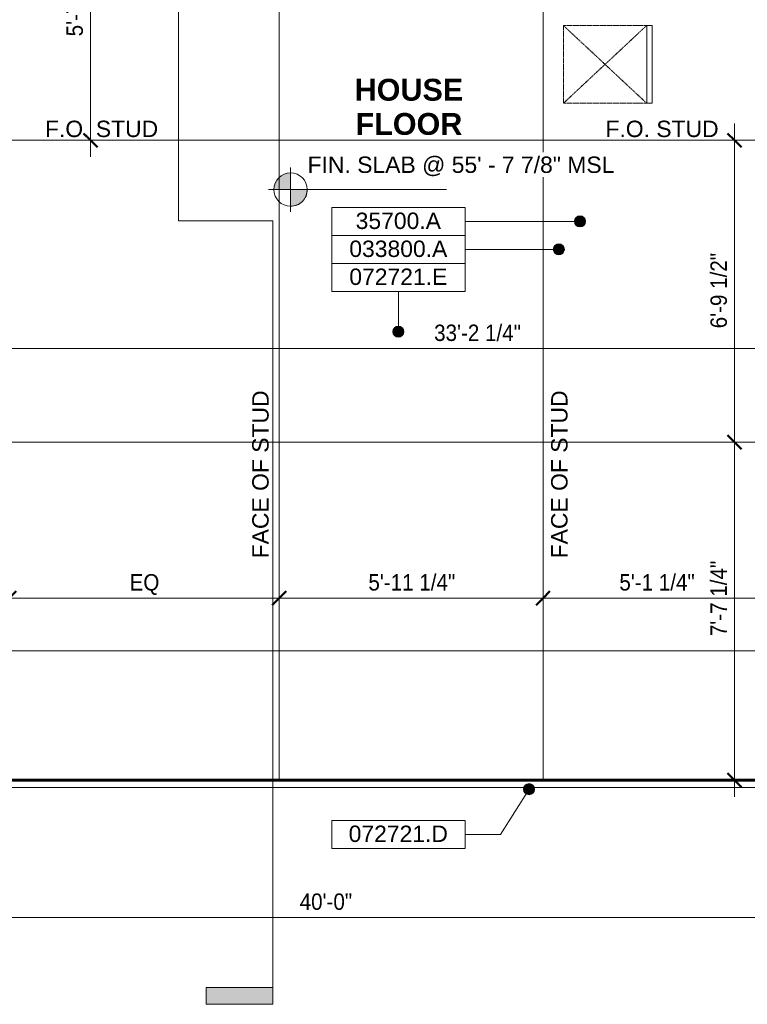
# Model space of a CAD drawing. Header units: inches. Extents: x -680 to 161, y -283 to 603.
# Tile 4 of 11: x -365 to -168, y -241 to 25. Entities that reach past the tile are written whole.
import ezdxf

# ---------------------------------------------------------------- set-up
doc = ezdxf.new("R2010")
doc.units = ezdxf.units.IN
doc.header["$MEASUREMENT"] = 0
doc.linetypes.add('1B Hidden Short', pattern=[0.12499999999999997, 0.09374999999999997, -0.03125])
for name, color, linetype, lineweight in [('A-ANNO-DIMS', 1, 'Continuous', 9), ('A-ANNO-DIMS-48', 1, 'Continuous', 9), ('A-ANNO-NOTE', 2, 'Continuous', 9), ('A-ANNO-SYMB', 6, 'Continuous', 9), ('A-ANNO-TEXT', 2, 'Continuous', 9), ('A-DETL', 5, 'Continuous', 9), ('S-FNDN-FTNG', 4, 'Continuous', 18)]:
    doc.layers.add(name, color=color, linetype=linetype, lineweight=lineweight)
doc.styles.add('Arial', font='arial.ttf', dxfattribs={"height": 4.42589820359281})
doc.styles.add('Arial_1', font='arial.ttf', dxfattribs={"width": 0.9, "height": 4.425898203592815})
doc.styles.add('Arial_2', font='arial.ttf', dxfattribs={"height": 5.901197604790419})
doc.dimstyles.new('Linear_-_3_32__Arial_2', dxfattribs={"dimscale": 12, "dimtxt": 4.5, "dimasz": 0.3125000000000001, "dimexe": 0.375, "dimexo": 0.3750000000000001, "dimgap": 0.06250000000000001, "dimtad": 1, "dimdec": 3, "dimrnd": 0.125, "dimzin": 3, "dimdsep": 46, "dimlunit": 4, "dimtxsty": 'Arial_1', "dimblk1": 'OBLIQUE', "dimblk2": 'OBLIQUE', "dimsah": 1, "dimcen": 0.09, "dimdle": 0.375, "dimazin": 0, "dimtfac": 1, "dimtdec": 3, "dimtix": 1, "dimtmove": 0, "dimatfit": 3, "dimfxl": 1, "dimtvp": 1, "dimfrac": 2, "dimtolj": 1, "dimtzin": 0, "dimarcsym": 2})
doc.dimstyles.new('Linear_-_3_32__Arial_2_2', dxfattribs={"dimscale": 12, "dimtxt": 4.5, "dimasz": 0.3125000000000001, "dimexe": 0.375, "dimexo": 0.3750000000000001, "dimgap": 0.06250000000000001, "dimtad": 1, "dimdec": 3, "dimrnd": 0.125, "dimzin": 3, "dimdsep": 46, "dimlunit": 4, "dimtxsty": 'Arial_1', "dimblk1": 'OBLIQUE', "dimblk2": 'OBLIQUE', "dimsah": 1, "dimcen": 0.09, "dimdle": 0.375, "dimazin": 0, "dimtfac": 1, "dimtdec": 3, "dimtix": 1, "dimtmove": 2, "dimatfit": 3, "dimfxl": 1, "dimtvp": 1, "dimfrac": 2, "dimtolj": 1, "dimtzin": 0, "dimarcsym": 2})
doc.dimstyles.new('Linear_-_3_32__Arial_Utility_Plans', dxfattribs={"dimscale": 12, "dimtxt": 4.5, "dimasz": 0.3125000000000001, "dimexe": 0.375, "dimexo": 0.3750000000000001, "dimgap": 0.06250000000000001, "dimtad": 1, "dimrnd": 0.25, "dimzin": 3, "dimdsep": 46, "dimlunit": 4, "dimtxsty": 'Arial_1', "dimblk1": 'OBLIQUE', "dimblk2": 'OBLIQUE', "dimsah": 1, "dimcen": 0.09, "dimdle": 0.375, "dimazin": 0, "dimtfac": 1, "dimtix": 1, "dimtmove": 0, "dimatfit": 3, "dimfxl": 1, "dimtvp": 1, "dimfrac": 2, "dimtolj": 1, "dimtzin": 0, "dimarcsym": 2})

# ---------------------------------------------------------------- blocks, each defined once
blk = doc.blocks.new('House Slab - House Slab-2091152-Slab Edge Paln')
at = {"layer": 'S-FNDN-FTNG'}
blk.add_line((-522.2861363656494, -180.1679161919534), (-42.28613636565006, -180.167916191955), dxfattribs=at)
blk = doc.blocks.new('House Slab Perimeter Insulation - House Slab Perimeter Insulation-2402339-Slab Edge Paln')
at = {"layer": 'A-DETL', "lineweight": 60}
blk.add_line((-42.28613636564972, -180.1679161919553), (-522.2861363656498, -180.1679161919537), dxfattribs=at)
at = {"layer": 'S-FNDN-FTNG'}
blk.add_line((-40.28613636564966, -182.1679161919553), (-524.2861363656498, -182.1679161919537), dxfattribs=at)
blk = doc.blocks.new('Section - 3_32_ x 3_8_-54337-Slab Edge Paln')
at = {"layer": 'A-ANNO-SYMB'}
blk.add_hatch(color=256, dxfattribs=at).paths.add_polyline_path([(0, 0.3749999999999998), (0, 0), (-0.09374999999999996, 0), (-0.09374999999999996, 0.3749999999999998)], flags=0)
for p, q in [((0, 0.3749999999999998), (-0.09374999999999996, 0.3749999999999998)), ((-0.09374999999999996, 0.3749999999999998), (-0.09374999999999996, 0)), ((0, 0), (0, 0.3749999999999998)), ((-0.09374999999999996, 0), (0, 0))]:
    blk.add_line(p, q, dxfattribs=at)
blk = doc.blocks.new('Spot Elevations - Spot Elevation - Target Filled-49714-Slab Edge Paln')
at = {"layer": 'A-ANNO-DIMS'}
h = blk.add_hatch(color=256, dxfattribs=at)
edge = h.paths.add_edge_path(flags=0)
edge.add_line((1.249000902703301e-16, 0), (-0.09374999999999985, 0))
edge.add_arc((5.724587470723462e-16, -3.434752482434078e-16), 0.09375000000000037, 90.00000000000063, 180.0000000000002, ccw=False)
edge.add_line((1.249000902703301e-16, 0.09375000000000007), (1.249000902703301e-16, 0))
h = blk.add_hatch(color=256, dxfattribs=at)
edge = h.paths.add_edge_path(flags=0)
edge.add_line((1.249000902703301e-16, 0), (0.09375000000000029, 0))
edge.add_arc((2.289834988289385e-16, 6.245004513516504e-17), 0.09374999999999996, 269.99999999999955, 359.99999999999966, ccw=False)
edge.add_line((1.249000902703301e-16, -0.09375), (1.249000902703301e-16, 0))
for p, q in [((-2.706168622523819e-16, 0.1243846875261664), (-2.706168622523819e-16, -0.125)), ((1.249000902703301e-16, 0), (1.249000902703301e-16, 0.09375000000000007)), ((0.1250000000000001, 7.067913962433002e-16), (-0.1249999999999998, 7.067913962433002e-16)), ((-0.09374999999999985, 0), (1.249000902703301e-16, 0)), ((1.249000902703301e-16, 0), (1.249000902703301e-16, -0.09375)), ((0.09375000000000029, 0), (1.249000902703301e-16, 0))]:
    blk.add_line(p, q, dxfattribs=at)
blk.add_circle((1.249000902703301e-16, 0), 0.09375000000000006, dxfattribs=at)
for centre, radius, start, end in [((5.724587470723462e-16, -3.434752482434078e-16), 0.09375000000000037, 90.00000000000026, 179.9999999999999), ((2.289834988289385e-16, 6.245004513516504e-17), 0.09374999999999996, 269.9999999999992, 359.9999999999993)]:
    blk.add_arc(centre, radius, start, end, dxfattribs=at)
blk = doc.blocks.new('DIMBLOCK39-Slab Edge Paln')
at = {"layer": 'A-ANNO-DIMS-48', "transparency": 16777216}
for p, q in [((-440.5361363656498, 4.082083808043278), (-440.5361363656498, -68.15853439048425)), ((-440.5361363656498, -63.65853439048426), (-440.5361363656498, 4.082083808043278)), ((-42.28613636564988, -65.5068839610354), (-42.28613636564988, -59.15853439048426)), ((-440.5361363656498, -63.65853439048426), (-42.28613636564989, -63.65853439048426)), ((-42.28613636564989, -63.65853439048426), (-42.28613636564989, -65.5068839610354))]:
    blk.add_line(p, q, dxfattribs=at)
at = {"layer": 'A-ANNO-DIMS-48', "lineweight": 50, "transparency": 16777216}
for p, q in [((-440.5361363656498, -63.65853439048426), (-442.4111363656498, -65.53353439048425)), ((-440.5361363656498, -63.65853439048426), (-438.6611363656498, -61.78353439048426)), ((-42.28613636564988, -63.65853439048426), (-44.16113636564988, -65.53353439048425)), ((-42.28613636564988, -63.65853439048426), (-40.41113636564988, -61.78353439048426))]:
    blk.add_line(p, q, dxfattribs=at)
at = {"layer": 'A-ANNO-DIMS-48', "color": 0, "transparency": 16777216, "insert": (-252.9380594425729, -57.16725157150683), "char_height": 4.425898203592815, "width": 27.66461538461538, "attachment_point": 1, "line_spacing_factor": 0.9385317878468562, "style": 'Arial_1'}
blk.add_mtext('33\'-2 1/4"', dxfattribs=at)
blk = doc.blocks.new('_Oblique')
at = {"color": 0, "linetype": 'ByBlock', "lineweight": -2}
blk.add_line((-0.5, -0.5), (0.5, 0.5), dxfattribs=at)
blk = doc.blocks.new('DIMBLOCK68-Slab Edge Paln')
at = {"layer": 'A-ANNO-DIMS-48', "transparency": 16777216}
for p, q in [((-522.2861363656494, -184.6679161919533), (-522.2861363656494, -221.7458705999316)), ((-522.2861363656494, -217.2458705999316), (-522.2861363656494, -184.6679161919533)), ((-42.28613636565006, -184.667916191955), (-42.28613636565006, -221.7458705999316)), ((-42.28613636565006, -217.2458705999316), (-42.28613636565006, -184.667916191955)), ((-526.7861363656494, -217.2458705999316), (-37.78613636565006, -217.2458705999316))]:
    blk.add_line(p, q, dxfattribs=at)
at = {"layer": 'A-ANNO-DIMS-48', "lineweight": 50, "transparency": 16777216}
for p, q in [((-522.2861363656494, -217.2458705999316), (-524.1611363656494, -219.1208705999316)), ((-522.2861363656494, -217.2458705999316), (-520.4111363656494, -215.3708705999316)), ((-42.28613636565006, -217.2458705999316), (-44.16113636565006, -219.1208705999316)), ((-42.28613636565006, -217.2458705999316), (-40.41113636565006, -215.3708705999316))]:
    blk.add_line(p, q, dxfattribs=at)
at = {"layer": 'A-ANNO-DIMS-48', "color": 0, "transparency": 16777216, "insert": (-289.2438286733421, -210.7545877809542), "char_height": 4.425898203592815, "width": 16.69846153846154, "attachment_point": 1, "line_spacing_factor": 0.9385317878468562, "style": 'Arial_1'}
blk.add_mtext('40\'-0"', dxfattribs=at)
blk = doc.blocks.new('DIMBLOCK71-Slab Edge Paln')
at = {"layer": 'A-ANNO-DIMS-48', "lineweight": 50, "transparency": 16777216}
for p, q in [((-171.826759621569, -88.91791619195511), (-173.701759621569, -87.0429161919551)), ((-171.826759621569, -88.91791619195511), (-169.951759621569, -90.79291619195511)), ((-171.8267596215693, -180.1679161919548), (-173.7017596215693, -178.2929161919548)), ((-171.8267596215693, -180.1679161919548), (-169.9517596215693, -182.0429161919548))]:
    blk.add_line(p, q, dxfattribs=at)
at = {"layer": 'A-ANNO-DIMS-48', "transparency": 16777216}
for p, q in [((-169.9784100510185, -88.91791619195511), (-176.326759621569, -88.91791619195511)), ((-171.8267596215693, -184.6679161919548), (-171.826759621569, -88.91791619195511)), ((-171.826759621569, -88.91791619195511), (-169.9784100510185, -88.91791619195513)), ((-169.9784100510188, -180.1679161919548), (-176.3267596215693, -180.1679161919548)), ((-171.8267596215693, -180.1679161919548), (-169.9784100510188, -180.1679161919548))]:
    blk.add_line(p, q, dxfattribs=at)
at = {"layer": 'A-ANNO-DIMS-48', "color": 0, "transparency": 16777216, "insert": (-178.3180424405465, -141.2906403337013), "char_height": 4.425898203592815, "width": 24.00923076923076, "attachment_point": 1, "rotation": 90, "line_spacing_factor": 0.9385317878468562, "style": 'Arial_1'}
blk.add_mtext('7\'-7 1/4"', dxfattribs=at)
blk = doc.blocks.new('DIMBLOCK72-Slab Edge Paln')
at = {"layer": 'A-ANNO-DIMS-48', "transparency": 16777216}
for p, q in [((-171.826759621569, -88.91791619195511), (-171.8267596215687, -2.917916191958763)), ((-169.9784100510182, -7.417916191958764), (-176.3267596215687, -7.417916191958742)), ((-171.8267596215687, -7.417916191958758), (-169.9784100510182, -7.417916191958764)), ((-169.9784100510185, -88.91791619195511), (-176.326759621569, -88.91791619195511)), ((-171.826759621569, -88.91791619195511), (-169.9784100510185, -88.91791619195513))]:
    blk.add_line(p, q, dxfattribs=at)
at = {"layer": 'A-ANNO-DIMS-48', "lineweight": 50, "transparency": 16777216}
for p, q in [((-171.8267596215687, -7.417916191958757), (-173.7017596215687, -5.542916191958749)), ((-171.8267596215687, -7.417916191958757), (-169.9517596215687, -9.292916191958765)), ((-171.826759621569, -88.91791619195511), (-173.701759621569, -87.0429161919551)), ((-171.826759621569, -88.91791619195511), (-169.951759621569, -90.79291619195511))]:
    blk.add_line(p, q, dxfattribs=at)
at = {"layer": 'A-ANNO-DIMS-48', "color": 0, "transparency": 16777216, "insert": (-178.3180424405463, -58.1717623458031), "char_height": 4.425898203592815, "width": 24.00923076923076, "attachment_point": 1, "rotation": 90, "line_spacing_factor": 0.9385317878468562, "style": 'Arial_1'}
blk.add_mtext('6\'-9 1/2"', dxfattribs=at)
blk = doc.blocks.new('DIMBLOCK73-Slab Edge Paln')
at = {"layer": 'A-ANNO-DIMS-48', "lineweight": 50, "transparency": 16777216}
for p, q in [((-345.7247276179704, 59.582083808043), (-347.5997276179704, 61.45708380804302)), ((-345.7247276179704, 59.582083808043), (-343.8497276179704, 57.707083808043)), ((-345.7247276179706, -7.417916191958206), (-347.5997276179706, -5.542916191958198)), ((-345.7247276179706, -7.417916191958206), (-343.8497276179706, -9.292916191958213))]:
    blk.add_line(p, q, dxfattribs=at)
at = {"layer": 'A-ANNO-DIMS-48', "transparency": 16777216}
for p, q in [((-343.87637804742, 59.582083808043), (-350.2247276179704, 59.58208380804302)), ((-345.7247276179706, -11.9179161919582), (-345.7247276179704, 59.582083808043)), ((-345.7247276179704, 59.582083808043), (-343.87637804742, 59.582083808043)), ((-343.8763780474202, -7.417916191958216), (-350.2247276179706, -7.417916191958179)), ((-345.7247276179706, -7.41791619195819), (-343.8763780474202, -7.41791619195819))]:
    blk.add_line(p, q, dxfattribs=at)
at = {"layer": 'A-ANNO-DIMS-48', "color": 0, "transparency": 16777216, "insert": (-352.216010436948, 20.64746842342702), "char_height": 4.425898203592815, "width": 13.04307692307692, "attachment_point": 1, "rotation": 90, "line_spacing_factor": 0.9385317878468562, "style": 'Arial_1'}
blk.add_mtext('5\'-7"', dxfattribs=at)
blk = doc.blocks.new('Keynote Tag - Keynote Number - Boxed - Small-135510-Slab Edge Paln')
at = {"layer": 'A-ANNO-NOTE'}
for p, q in [((-0.3749999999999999, -0.07924477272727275), (-0.3749999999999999, 0.078125)), ((-0.3749999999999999, 0.078125), (0.3749999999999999, 0.078125)), ((0.3749999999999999, 0.078125), (0.3749999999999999, -0.07924477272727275)), ((-0.3749999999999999, -0.07924477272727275), (0.3749999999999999, -0.07924477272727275))]:
    blk.add_line(p, q, dxfattribs=at)
blk = doc.blocks.new('DIMBLOCK83-Slab Edge Paln')
at = {"layer": 'A-ANNO-DIMS-48', "transparency": 16777216}
for p, q in [((-294.7861363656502, -132.8813588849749), (-294.7861363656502, -126.5330093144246)), ((-223.5361363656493, -132.881358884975), (-223.5361363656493, -126.5330093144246)), ((-299.2861363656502, -131.0330093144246), (-219.0361363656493, -131.0330093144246)), ((-294.7861363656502, -131.0330093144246), (-294.7861363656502, -132.8813588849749)), ((-223.5361363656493, -131.0330093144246), (-223.5361363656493, -132.881358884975))]:
    blk.add_line(p, q, dxfattribs=at)
at = {"layer": 'A-ANNO-DIMS-48', "lineweight": 50, "transparency": 16777216}
for p, q in [((-294.7861363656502, -131.0330093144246), (-292.9111363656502, -129.1580093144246)), ((-223.5361363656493, -131.0330093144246), (-221.6611363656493, -129.1580093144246)), ((-294.7861363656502, -131.0330093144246), (-296.6611363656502, -132.9080093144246)), ((-223.5361363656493, -131.0330093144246), (-225.4111363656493, -132.9080093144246))]:
    blk.add_line(p, q, dxfattribs=at)
at = {"layer": 'A-ANNO-DIMS-48', "color": 0, "transparency": 16777216, "insert": (-270.6880594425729, -124.5417264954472), "char_height": 4.425898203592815, "width": 27.66461538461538, "attachment_point": 1, "line_spacing_factor": 0.9385317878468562, "style": 'Arial_1'}
blk.add_mtext('5\'-11 1/4"', dxfattribs=at)
blk = doc.blocks.new('DIMBLOCK85-Slab Edge Paln')
at = {"layer": 'A-ANNO-DIMS-48', "transparency": 16777216}
for p, q in [((-367.6611363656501, -132.8813588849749), (-367.6611363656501, -126.5330093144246)), ((-294.7861363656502, -132.881358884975), (-294.7861363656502, -126.5330093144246)), ((-367.6611363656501, -131.0330093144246), (-290.2861363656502, -131.0330093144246)), ((-367.6611363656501, -131.0330093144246), (-367.6611363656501, -132.8813588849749)), ((-294.7861363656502, -131.0330093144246), (-294.7861363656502, -132.881358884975))]:
    blk.add_line(p, q, dxfattribs=at)
at = {"layer": 'A-ANNO-DIMS-48', "lineweight": 50, "transparency": 16777216}
for p, q in [((-367.6611363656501, -131.0330093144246), (-365.7861363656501, -129.1580093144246)), ((-294.7861363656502, -131.0330093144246), (-292.9111363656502, -129.1580093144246)), ((-367.6611363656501, -131.0330093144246), (-369.5361363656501, -132.9080093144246)), ((-294.7861363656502, -131.0330093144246), (-296.6611363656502, -132.9080093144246))]:
    blk.add_line(p, q, dxfattribs=at)
at = {"layer": 'A-ANNO-DIMS-48', "color": 0, "transparency": 16777216, "insert": (-335.169790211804, -124.5417264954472), "char_height": 4.425898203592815, "width": 9.470769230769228, "attachment_point": 1, "line_spacing_factor": 0.9385317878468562, "style": 'Arial_1'}
blk.add_mtext('EQ', dxfattribs=at)
blk = doc.blocks.new('DIMBLOCK86-Slab Edge Paln')
at = {"layer": 'A-ANNO-DIMS-48', "transparency": 16777216}
for p, q in [((-223.5361363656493, -132.8813588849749), (-223.5361363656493, -126.5330093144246)), ((-162.2860339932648, -132.881358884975), (-162.2860339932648, -126.5330093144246)), ((-228.0361363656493, -131.0330093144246), (-157.7860339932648, -131.0330093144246)), ((-223.5361363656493, -131.0330093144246), (-223.5361363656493, -132.8813588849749)), ((-162.2860339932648, -131.0330093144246), (-162.2860339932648, -132.881358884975))]:
    blk.add_line(p, q, dxfattribs=at)
at = {"layer": 'A-ANNO-DIMS-48', "lineweight": 50, "transparency": 16777216}
for p, q in [((-223.5361363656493, -131.0330093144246), (-221.6611363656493, -129.1580093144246)), ((-162.2860339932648, -131.0330093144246), (-160.4110339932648, -129.1580093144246)), ((-223.5361363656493, -131.0330093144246), (-225.4111363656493, -132.9080093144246)), ((-162.2860339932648, -131.0330093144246), (-164.1610339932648, -132.9080093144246))]:
    blk.add_line(p, q, dxfattribs=at)
at = {"layer": 'A-ANNO-DIMS-48', "color": 0, "transparency": 16777216, "insert": (-202.9149313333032, -124.5417264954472), "char_height": 4.425898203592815, "width": 24.00923076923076, "attachment_point": 1, "line_spacing_factor": 0.9385317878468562, "style": 'Arial_1'}
blk.add_mtext('5\'-1 1/4"', dxfattribs=at)

msp = doc.modelspace()

# ---------------------------------------------------------------- hatches: boundary and pattern name
at = {"layer": 'A-ANNO-NOTE'}
h = msp.add_hatch(color=256, dxfattribs=at)
edge = h.paths.add_edge_path(flags=0)
edge.add_arc((-213.5419414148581, -29.31822825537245), 1.5, 0, 360)
h = msp.add_hatch(color=256, dxfattribs=at)
edge = h.paths.add_edge_path(flags=0)
edge.add_arc((-219.2625161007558, -36.87197734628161), 1.5, 0, 360)
h = msp.add_hatch(color=256, dxfattribs=at)
edge = h.paths.add_edge_path(flags=0)
edge.add_arc((-262.596341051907, -59.08427238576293), 1.5, 0, 360)
h = msp.add_hatch(color=256, dxfattribs=at)
edge = h.paths.add_edge_path(flags=0)
edge.add_arc((-227.3146013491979, -182.6049025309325), 1.499999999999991, 0, 360)

# ---------------------------------------------------------------- linework, layer by layer
at = {"layer": 'A-ANNO-DIMS'}
msp.add_line((-249.5748401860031, -20.73153938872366), (-291.6898697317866, -20.73153938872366), dxfattribs=at)
at = {"layer": 'A-ANNO-NOTE'}
for p, q in [((-213.5419414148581, -29.31822825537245), (-244.596341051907, -29.31822825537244)), ((-219.2625161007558, -36.87197734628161), (-244.596341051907, -36.8719773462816)), ((-262.596341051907, -59.08427238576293), (-262.596341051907, -48.20260098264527)), ((-227.3146013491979, -182.6049025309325), (-234.9920927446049, -194.8121574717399)), ((-234.9920927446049, -194.8121574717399), (-244.596341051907, -194.8121574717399))]:
    msp.add_line(p, q, dxfattribs=at)
for centre, radius in [((-213.5419414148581, -29.31822825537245), 1.5), ((-219.2625161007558, -36.87197734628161), 1.5), ((-262.596341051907, -59.08427238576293), 1.5), ((-227.3146013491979, -182.6049025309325), 1.499999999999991)]:
    msp.add_circle(centre, radius, dxfattribs=at)
at = {"layer": 'A-ANNO-SYMB'}
for p, q in [((-321.9946171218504, 165.910208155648), (-321.9946171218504, -29.1304115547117)), ((-321.9946171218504, -29.1304115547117), (-296.5200763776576, -29.1304115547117)), ((-296.5200763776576, -29.1304115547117), (-296.5200763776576, -236.1813638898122)), ((131.831204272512, -145.2331442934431), (-467.2126086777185, -145.2331442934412))]:
    msp.add_line(p, q, dxfattribs=at)
at = {"layer": 'A-DETL', "lineweight": 18}
for p, q in [((-294.7861363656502, -180.1679161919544), (-294.7861363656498, 131.8320838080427)), ((-223.5361363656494, -180.1679161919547), (-223.5361363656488, 131.8320838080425)), ((-195.53613636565, 2.58208380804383), (-195.53613636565, 23.58208380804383)), ((-195.4867410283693, 23.58208380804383), (-194.03613636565, 23.58208380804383)), ((-194.03613636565, 23.58208380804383), (-194.03613636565, 2.58208380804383)), ((-194.03613636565, 2.58208380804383), (-195.53613636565, 2.58208380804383)), ((-440.5361363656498, -7.417916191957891), (-42.28613636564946, -7.417916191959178)), ((-522.2861363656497, -88.91791619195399), (-42.28613636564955, -88.91791619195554))]:
    msp.add_line(p, q, dxfattribs=at)
at = {"layer": 'A-DETL', "linetype": '1B Hidden Short', "lineweight": 18}
for p, q in [((-218.03613636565, 23.58208380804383), (-195.53613636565, 23.58208380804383)), ((-218.03613636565, 23.58208380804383), (-218.03613636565, 2.582083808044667)), ((-195.53613636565, 2.58208380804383), (-218.03613636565, 23.58208380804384)), ((-195.53613636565, 23.58208380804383), (-218.03613636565, 2.582083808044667)), ((-218.0361363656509, 2.582083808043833), (-195.53613636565, 2.58208380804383))]:
    msp.add_line(p, q, dxfattribs=at)

# ---------------------------------------------------------------- block references
at = {"layer": 'A-ANNO-DIMS', "xscale": 47.99999999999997, "yscale": 47.99999999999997, "zscale": 47.99999999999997}
msp.add_blockref('Spot Elevations - Spot Elevation - Target Filled-49714-Slab Edge Paln', (-291.6898697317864, -20.73153938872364), dxfattribs=at)
at = {"layer": 'A-ANNO-NOTE', "xscale": 47.99999999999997, "yscale": 47.99999999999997, "zscale": 47.99999999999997}
for p in [(-262.596341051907, -29.2913537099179), (-262.596341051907, -36.84510280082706), (-262.596341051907, -44.39885189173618), (-262.596341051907, -194.7852829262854)]:
    msp.add_blockref('Keynote Tag - Keynote Number - Boxed - Small-135510-Slab Edge Paln', p, dxfattribs=at)
at = {"layer": 'A-ANNO-SYMB', "xscale": 47.99999999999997, "yscale": 47.99999999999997, "zscale": 47.99999999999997, "rotation": 89.99999999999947}
msp.add_blockref('Section - 3_32_ x 3_8_-54337-Slab Edge Paln', (-296.5200763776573, -236.1813638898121), dxfattribs=at)
at = {"layer": 'S-FNDN-FTNG', "lineweight": 60}
for name in ['House Slab Perimeter Insulation - House Slab Perimeter Insulation-2402339-Slab Edge Paln', 'House Slab - House Slab-2091152-Slab Edge Paln']:
    msp.add_blockref(name, (0, 0), dxfattribs=at)

# ---------------------------------------------------------------- texts
at = {"layer": 'A-ANNO-TEXT', "color": 7, "attachment_point": 2}
for s, insert, char_height, width, line_spacing_factor, style in [('\\fArial|b1|i0|c0|p34|;HOUSE\\fArial|b0|i0|c0|p34|;\\P\\fArial|b1|i0|c0|p34|;FLOOR', (-259.7467152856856, 9.18965418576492), 5.901197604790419, 34.056, 0.9385317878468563, 'Arial_2'), ('F.O. STUD', (-342.7356888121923, -2.113689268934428), 4.425898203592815, 36.342, 0.9385317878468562, 'Arial'), ('F.O. STUD', (-191.3937082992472, -2.113689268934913), 4.425898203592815, 36.342, 0.9385317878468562, 'Arial')]:
    msp.add_mtext(s, dxfattribs=dict(at, insert=insert, char_height=char_height, width=width, line_spacing_factor=line_spacing_factor, style=style))
at = {"layer": 'A-ANNO-TEXT', "color": 7, "char_height": 4.425898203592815, "width": 53.892, "attachment_point": 2, "rotation": 90, "line_spacing_factor": 0.9385317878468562, "style": 'Arial'}
for insert in [(-302.0537491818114, -97.61394852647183), (-221.3475232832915, -97.61394852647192)]:
    msp.add_mtext('FACE OF STUD', dxfattribs=dict(at, insert=insert))

# ---------------------------------------------------------------- dimensions: what is measured, and where the dimension line sits
at = {"layer": 'A-ANNO-DIMS'}
for base, p1, p2, override, picture, middle in [((-345.7247276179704, 59.58208380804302), (-348.3763780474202, -7.41791619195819), (-348.37637804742, 59.58208380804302), {"dimpost": '<>', "dimfxl": 67.00000000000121}, 'DIMBLOCK73-Slab Edge Paln', (-348.725414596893, 26.08208380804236)), ((-171.8267596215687, -7.417916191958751), (-174.4784100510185, -88.91791619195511), (-174.4784100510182, -7.41791619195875), {"dimpost": '<>', "dimfxl": 81.49999999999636}, 'DIMBLOCK72-Slab Edge Paln', (-174.8651844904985, -48.16791619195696))]:
    dim = msp.add_linear_dim(base=base, p1=p1, p2=p2, angle=89.99999999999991, dimstyle='Linear_-_3_32__Arial_2', override=override, dxfattribs=at)
    dim.commit()
    dim.dimension.update_dxf_attribs({"geometry": picture, "text_midpoint": middle})
dim = msp.add_linear_dim(base=(-171.826759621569, -88.91791619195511), p1=(-174.4784100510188, -180.1679161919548), p2=(-174.4784100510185, -88.91791619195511), angle=89.99999999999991, dimstyle='Linear_-_3_32__Arial_2_2', override={"dimpost": '<>', "dimfxl": 91.24999999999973}, dxfattribs=at)
dim.commit()
dim.dimension.update_dxf_attribs({"geometry": 'DIMBLOCK71-Slab Edge Paln', "text_midpoint": (-175.3674436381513, -129.2860249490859), "dimtype": 160, "text_rotation": 89.99999999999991})
dim = msp.add_linear_dim(base=(-294.7861363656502, -131.0330093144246), p1=(-367.6611363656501, -128.3813588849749), p2=(-294.7861363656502, -128.381358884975), text='EQ', dimstyle='Linear_-_3_32__Arial_Utility_Plans', override={"dimpost": '<>', "dimfxl": 72.87499999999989}, dxfattribs=at)
dim.commit()
dim.dimension.update_dxf_attribs({"geometry": 'DIMBLOCK85-Slab Edge Paln', "text_midpoint": (-331.2236363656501, -127.8587280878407)})
for base, p1, p2, dimstyle, override, picture, middle in [((-223.5361363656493, -131.0330093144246), (-294.7861363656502, -128.3813588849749), (-223.5361363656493, -128.381358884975), 'Linear_-_3_32__Arial_Utility_Plans', {"dimpost": '<>', "dimfxl": 71.25000000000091}, 'DIMBLOCK83-Slab Edge Paln', (-259.1611363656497, -127.9945844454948)), ((-162.2860339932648, -131.0330093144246), (-223.5361363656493, -128.3813588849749), (-162.2860339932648, -128.381358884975), 'Linear_-_3_32__Arial_Utility_Plans', {"dimpost": '<>', "dimfxl": 61.25010237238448}, 'DIMBLOCK86-Slab Edge Paln', (-192.911085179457, -127.9945844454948)), ((-42.28613636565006, -217.2458705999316), (-522.2861363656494, -180.1679161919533), (-42.28613636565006, -180.167916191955), 'Linear_-_3_32__Arial_2', {"dimpost": '<>', "dimfxl": 479.9999999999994}, 'DIMBLOCK68-Slab Edge Paln', (-282.2861363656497, -214.2361265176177))]:
    dim = msp.add_linear_dim(base=base, p1=p1, p2=p2, dimstyle=dimstyle, override=override, dxfattribs=at)
    dim.commit()
    dim.dimension.update_dxf_attribs({"geometry": picture, "text_midpoint": middle})

# ---------------------------------------------------------------- next in the draw order: texts
at = {"layer": 'A-ANNO-DIMS', "insert": (-287.1043222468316, -11.79844318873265), "char_height": 4.425898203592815, "width": 98.65799999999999, "attachment_point": 1, "line_spacing_factor": 0.9385317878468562, "style": 'Arial', "bg_fill": 3, "box_fill_scale": 1.25, "bg_fill_color": 0, "bg_fill_transparency": 0}
msp.add_mtext('FIN. SLAB @ 55\' - 7 7/8" MSL', dxfattribs=at)
at = {"layer": 'A-ANNO-NOTE', "insert": (-262.6100689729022, -192.4291075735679), "char_height": 4.42589820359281, "width": 31.96799999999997, "attachment_point": 2, "line_spacing_factor": 0.9385317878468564, "style": 'Arial', "bg_fill": 3, "box_fill_scale": 1.25, "bg_fill_color": 0, "bg_fill_transparency": 0}
msp.add_mtext('072721.D', dxfattribs=at)

# ---------------------------------------------------------------- next in the draw order: dimensions: what is measured, and where the dimension line sits
at = {"layer": 'A-ANNO-DIMS'}
dim = msp.add_linear_dim(base=(-42.28613636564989, -63.65853439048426), p1=(-440.5361363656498, 8.582083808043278), p2=(-42.28613636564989, -61.00688396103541), dimstyle='Linear_-_3_32__Arial_2', override={"dimpost": '<>', "dimfxl": 404.2841660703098}, dxfattribs=at)
dim.commit()
dim.dimension.update_dxf_attribs({"geometry": 'DIMBLOCK39-Slab Edge Paln', "text_midpoint": (-241.4111363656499, -60.61860000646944)})

# ---------------------------------------------------------------- next in the draw order: texts
at = {"layer": 'A-ANNO-NOTE', "char_height": 4.42589820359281, "attachment_point": 2, "line_spacing_factor": 0.9385317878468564, "style": 'Arial', "bg_fill": 3, "box_fill_scale": 1.25, "bg_fill_color": 0, "bg_fill_transparency": 0}
for s, insert, width in [('35700.A', (-262.6100689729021, -26.9351783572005), 27.48599999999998), ('033800.A', (-262.6100689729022, -34.48892744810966), 31.58999999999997), ('072721.E', (-262.6100689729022, -42.04267653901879), 31.58999999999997)]:
    msp.add_mtext(s, dxfattribs=dict(at, insert=insert, width=width))

doc.saveas('drawing.dxf')
